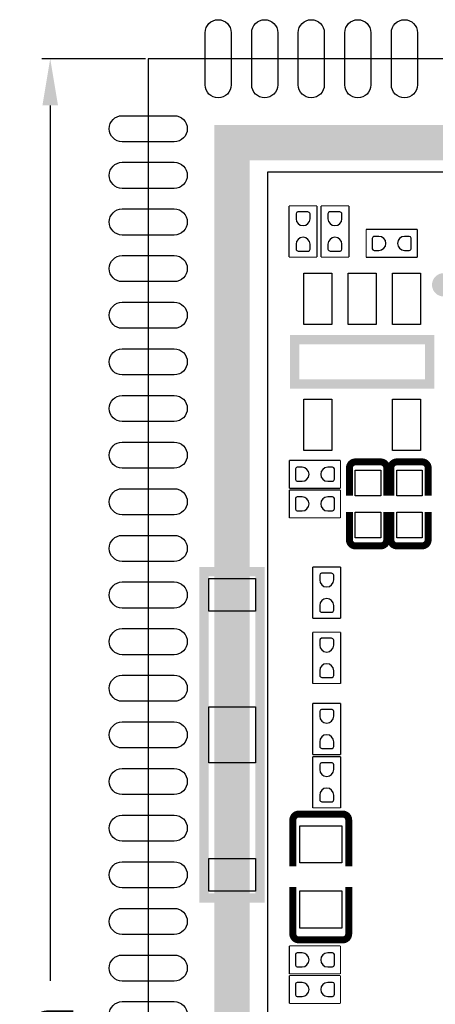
# Model space of a CAD drawing. Extents: x -3 to 111, y -3 to 50.
# Tile 3 of 14: x -3 to 6, y 25 to 46. Entities that reach past the tile are written whole.
import ezdxf

# ---------------------------------------------------------------- set-up
doc = ezdxf.new("R2010")
doc.units = 0
doc.header["$MEASUREMENT"] = 0
doc.layers.get('0').update_dxf_attribs({"linetype": 'CONTINUOUS'})
doc.layers.get('Defpoints').update_dxf_attribs({"linetype": 'CONTINUOUS'})
for name, color, linetype in [('BG_OUTLINE', 6, 'CONTINUOUS'), ('PG_SILKSCREEN_TOP', 7, 'CONTINUOUS'), ('PIN_TOP', 3, 'CONTINUOUS')]:
    doc.layers.add(name, color=color, linetype=linetype)
doc.dimstyles.get("Standard").update_dxf_attribs({"dimtxt": 0.18, "dimasz": 0.18, "dimexe": 0.18, "dimexo": 0.0625, "dimgap": 0.09, "dimtad": 0, "dimtih": 1, "dimtoh": 1, "dimdec": 4, "dimzin": 0, "dimdsep": 46, "dimtxsty": 'STANDARD', "dimcen": 0.09, "dimadec": 0, "dimazin": 0, "dimtfac": 1, "dimtdec": 4, "dimtofl": 0, "dimtmove": 0, "dimatfit": 3, "dimfxl": 1, "dimtolj": 1, "dimtzin": 0, "dimarcsym": 0})

# ---------------------------------------------------------------- blocks, each defined once
blk = doc.blocks.new('*D8')
at = {"color": 0, "linetype": 'Continuous', "lineweight": -2, "transparency": 16777216}
for p, q in [((0.043, 45.106), (-2.18, 45.106)), ((-2, 44.106), (-2, 25.333)), ((-2, 1.106), (-2, 18.667)), ((0.043, 0.106), (-2.18, 0.106))]:
    blk.add_line(p, q, dxfattribs=at)
at = {"color": 0, "linetype": 'Continuous', "transparency": 16777216}
for points in [[(-2.167, 44.106), (-1.833, 44.106), (-2, 45.106)], [(-2.167, 1.106), (-1.833, 1.106), (-2, 0.106)]]:
    blk.add_solid(points, dxfattribs=at)
at = {"layer": 'Defpoints', "color": 0, "linetype": 'Continuous', "transparency": 16777216}
for p in [(0.106, 45.106), (-2, 0.106), (0.106, 0.106)]:
    blk.add_point(p, dxfattribs=at)
at = {"color": 0, "linetype": 'Continuous', "transparency": 16777216, "insert": (-2, 22), "char_height": 1, "attachment_point": 5, "rotation": 90}
blk.add_mtext('\\A1;45.00mm', dxfattribs=at)

msp = doc.modelspace()

# ---------------------------------------------------------------- linework, layer by layer
at = {"layer": 'BG_OUTLINE'}
msp.add_lwpolyline([(0.105994, 0.105994), (44.306007, 0.105994), (45.106006, 0.905993), (45.106006, 45.106006), (0.105994, 45.106006), (0.105994, 0.105994)], dxfattribs=at)
at = {"layer": 'PG_SILKSCREEN_TOP'}
for points, const_width in [([(43.307, 43.307), (1.905, 43.307), (1.905, 1.905), (43.307, 1.905), (43.307, 43.307)], 0.762), ([(3.129001, 40.85209), (3.129001, 41.95191)], 0.0254), ([(3.129001, 41.95191), (3.728999, 41.95191)], 0.0254), ([(3.728999, 41.95191), (3.728999, 40.85209)], 0.0254), ([(3.814801, 40.85209), (3.814801, 41.95191)], 0.0254), ([(3.814801, 41.95191), (4.414799, 41.95191)], 0.0254), ([(4.414799, 41.95191), (4.414799, 40.85209)], 0.0254), ([(4.78409, 41.447999), (5.88391, 41.447999)], 0.0254), ([(4.78409, 40.848001), (4.78409, 41.447999)], 0.0254), ([(5.88391, 41.447999), (5.88391, 40.848001)], 0.0254), ([(3.728999, 40.85209), (3.129001, 40.85209)], 0.0254), ([(4.414799, 40.85209), (3.814801, 40.85209)], 0.0254), ([(5.88391, 40.848001), (4.78409, 40.848001)], 0.0254), ([(3.24899, 39.083005), (6.14901, 39.083005), (6.14901, 38.132995), (3.24899, 38.132995), (3.24899, 39.083005)], 0.2), ([(4.552848, 36.459897), (5.099152, 36.459897)], 0.150012), ([(5.441848, 36.459897), (5.988152, 36.459897)], 0.150012), ([(3.13309, 36.494999), (4.23291, 36.494999)], 0.0254), ([(3.13309, 35.895001), (3.13309, 36.494999)], 0.0254), ([(4.23291, 36.494999), (4.23291, 35.895001)], 0.0254), ([(4.425848, 36.332897), (4.425848, 35.735209)], 0.150012), ([(5.226152, 36.332897), (5.226152, 35.735209)], 0.150012), ([(5.314848, 36.332897), (5.314848, 35.735209)], 0.150012), ([(6.115152, 36.332897), (6.115152, 35.735209)], 0.150012), ([(4.23291, 35.895001), (3.13309, 35.895001)], 0.0254), ([(3.13309, 35.859999), (4.23291, 35.859999)], 0.0254), ([(3.13309, 35.260001), (3.13309, 35.859999)], 0.0254), ([(4.23291, 35.859999), (4.23291, 35.260001)], 0.0254), ([(4.23291, 35.260001), (3.13309, 35.260001)], 0.0254), ([(4.425848, 34.787103), (4.425848, 35.384689)], 0.150012), ([(5.226152, 34.787103), (5.226152, 35.384689)], 0.150012), ([(5.314848, 34.787103), (5.314848, 35.384689)], 0.150012), ([(6.115152, 34.787103), (6.115152, 35.384689)], 0.150012), ([(5.099152, 34.660103), (4.552848, 34.660103)], 0.150012), ([(5.988152, 34.660103), (5.441848, 34.660103)], 0.150012), ([(3.637001, 33.10509), (3.637001, 34.20491)], 0.0254), ([(3.637001, 34.20491), (4.236999, 34.20491)], 0.0254), ([(4.236999, 34.20491), (4.236999, 33.10509)], 0.0254), ([(2.504999, 34.106993), (1.305001, 34.106993), (1.305001, 27.107007), (2.504999, 27.107007), (2.504999, 34.106993)], 0.2), ([(4.236999, 33.10509), (3.637001, 33.10509)], 0.0254), ([(3.637001, 32.80791), (4.236999, 32.80791)], 0.0254), ([(3.637001, 31.70809), (3.637001, 32.80791)], 0.0254), ([(4.236999, 32.80791), (4.236999, 31.70809)], 0.0254), ([(4.236999, 31.70809), (3.637001, 31.70809)], 0.0254), ([(3.637001, 31.28391), (4.236999, 31.28391)], 0.0254), ([(3.637001, 30.18409), (3.637001, 31.28391)], 0.0254), ([(4.236999, 31.28391), (4.236999, 30.18409)], 0.0254), ([(4.236999, 30.18409), (3.637001, 30.18409)], 0.0254), ([(3.637001, 30.14091), (4.236999, 30.14091)], 0.0254), ([(3.637001, 29.04109), (3.637001, 30.14091)], 0.0254), ([(4.236999, 30.14091), (4.236999, 29.04109)], 0.0254), ([(3.33756, 28.90774), (4.28244, 28.90774)], 0.150114), ([(4.236999, 29.04109), (3.637001, 29.04109)], 0.0254), ([(3.21056, 28.78074), (3.21056, 27.788108)], 0.150114), ([(4.40944, 28.78074), (4.40944, 27.788108)], 0.150114), ([(3.21056, 26.33726), (3.21056, 27.346656)], 0.150114), ([(4.40944, 26.33726), (4.40944, 27.346656)], 0.150114), ([(4.28244, 26.21026), (3.33756, 26.21026)], 0.150114), ([(3.13309, 26.080999), (4.23291, 26.080999)], 0.0254), ([(3.13309, 25.481001), (3.13309, 26.080999)], 0.0254), ([(4.23291, 26.080999), (4.23291, 25.481001)], 0.0254), ([(4.23291, 25.481001), (3.13309, 25.481001)], 0.0254), ([(3.13309, 25.445999), (4.23291, 25.445999)], 0.0254), ([(3.13309, 24.846001), (3.13309, 25.445999)], 0.0254), ([(4.23291, 25.445999), (4.23291, 24.846001)], 0.0254), ([(4.23291, 24.846001), (3.13309, 24.846001)], 0.0254)]:
    msp.add_lwpolyline(points, dxfattribs=dict(at, const_width=const_width))
msp.add_lwpolyline([(2.667, 2.667), (42.545, 2.667), (42.545, 42.545), (42.418, 42.672), (2.667, 42.672), (2.667, 2.667)], dxfattribs=at)
for points, const_width in [([(6.574003, 40.258009, 1.000026), (6.32399, 40.257984, 0.999974), (6.574003, 40.258009)], 0.250012), ([(4.425848, 36.332897, -0.414253), (4.552848, 36.459897)], 0.150012), ([(5.099152, 36.459897, -0.414331), (5.226152, 36.332897)], 0.150012), ([(5.314848, 36.332897, -0.414253), (5.441848, 36.459897)], 0.150012), ([(5.988152, 36.459897, -0.414331), (6.115152, 36.332897)], 0.150012), ([(4.552848, 34.660103, -0.414253), (4.425848, 34.787103)], 0.150012), ([(5.226152, 34.787103, -0.414331), (5.099152, 34.660103)], 0.150012), ([(5.441848, 34.660103, -0.414253), (5.314848, 34.787103)], 0.150012), ([(6.115152, 34.787103, -0.414331), (5.988152, 34.660103)], 0.150012), ([(3.21056, 28.78074, -0.414214), (3.33756, 28.90774)], 0.150114), ([(4.28244, 28.90774, -0.414214), (4.40944, 28.78074)], 0.150114), ([(3.33756, 26.21026, -0.414214), (3.21056, 26.33726)], 0.150114), ([(4.40944, 26.33726, -0.414214), (4.28244, 26.21026)], 0.150114)]:
    msp.add_lwpolyline(points, format="xyb", dxfattribs=dict(at, const_width=const_width))
at = {"layer": 'PIN_TOP'}
for points in [[(1.885391, 45.664806), (1.885391, 44.547206, -1), (1.326591, 44.547206), (1.326591, 45.664806, -1)], [(2.885389, 45.664806), (2.885389, 44.547206, -1), (2.326589, 44.547206), (2.326589, 45.664806, -1)], [(3.885413, 45.664806), (3.885413, 44.547206, -1), (3.326613, 44.547206), (3.326613, 45.664806, -1)], [(4.885411, 45.664806), (4.885411, 44.547206, -1), (4.326611, 44.547206), (4.326611, 45.664806, -1)], [(5.885409, 45.664806), (5.885409, 44.547206, -1), (5.326609, 44.547206), (5.326609, 45.664806, -1)], [(-0.452806, 43.885409), (0.664794, 43.885409, -1), (0.664794, 43.326609), (-0.452806, 43.326609, -1)], [(-0.452806, 42.885411), (0.664794, 42.885411, -1), (0.664794, 42.326611), (-0.452806, 42.326611, -1)], [(-0.452806, 41.885387), (0.664794, 41.885387, -1), (0.664794, 41.326587), (-0.452806, 41.326587, -1)], [(3.579089, 41.677057), (3.579089, 41.778657, 0.376179), (3.5306, 41.821151), (3.3147, 41.821151, 0.366061), (3.278911, 41.778657), (3.278911, 41.677057, 0.999182)], [(4.264889, 41.677057), (4.264889, 41.778657, 0.376179), (4.2164, 41.821151), (4.0005, 41.821151, 0.366061), (3.964711, 41.778657), (3.964711, 41.677057, 0.999182)], [(3.278911, 41.126943), (3.278911, 41.025343, 0.376179), (3.3274, 40.982849), (3.5433, 40.982849, 0.366061), (3.579089, 41.025343), (3.579089, 41.126943, 0.999182)], [(3.964711, 41.126943), (3.964711, 41.025343, 0.376179), (4.0132, 40.982849), (4.2291, 40.982849, 0.366061), (4.264889, 41.025343), (4.264889, 41.126943, 0.999182)], [(5.058943, 41.298089), (4.957343, 41.298089, 0.376179), (4.914849, 41.2496), (4.914849, 41.0337, 0.366061), (4.957343, 40.997911), (5.058943, 40.997911, 0.999182)], [(5.609057, 40.997911), (5.710657, 40.997911, 0.376179), (5.753151, 41.0464), (5.753151, 41.2623, 0.366061), (5.710657, 41.298089), (5.609057, 41.298089, 0.999182)], [(-0.452806, 40.885389), (0.664794, 40.885389, -1), (0.664794, 40.326589), (-0.452806, 40.326589, -1)], [(-0.452806, 39.885391), (0.664794, 39.885391, -1), (0.664794, 39.326591), (-0.452806, 39.326591, -1)], [(-0.452806, 38.885393), (0.664794, 38.885393, -1), (0.664794, 38.326593), (-0.452806, 38.326593, -1)], [(-0.452806, 37.885395), (0.664794, 37.885395, -1), (0.664794, 37.326595), (-0.452806, 37.326595, -1)], [(-0.452806, 36.885397), (0.664794, 36.885397, -1), (0.664794, 36.326597), (-0.452806, 36.326597, -1)], [(3.407943, 36.345089), (3.306343, 36.345089, 0.376179), (3.263849, 36.2966), (3.263849, 36.0807, 0.366061), (3.306343, 36.044911), (3.407943, 36.044911, 0.999182)], [(3.958057, 36.044911), (4.059657, 36.044911, 0.376179), (4.102151, 36.0934), (4.102151, 36.3093, 0.366061), (4.059657, 36.345089), (3.958057, 36.345089, 0.999182)], [(-0.452806, 35.885399), (0.664794, 35.885399, -1), (0.664794, 35.326599), (-0.452806, 35.326599, -1)], [(3.407943, 35.710089), (3.306343, 35.710089, 0.376179), (3.263849, 35.6616), (3.263849, 35.4457, 0.366061), (3.306343, 35.409911), (3.407943, 35.409911, 0.999182)], [(3.958057, 35.409911), (4.059657, 35.409911, 0.376179), (4.102151, 35.4584), (4.102151, 35.6743, 0.366061), (4.059657, 35.710089), (3.958057, 35.710089, 0.999182)], [(-0.452806, 34.885401), (0.664794, 34.885401, -1), (0.664794, 34.326601), (-0.452806, 34.326601, -1)], [(4.087089, 33.930057), (4.087089, 34.031657, 0.376179), (4.0386, 34.074151), (3.8227, 34.074151, 0.366061), (3.786911, 34.031657), (3.786911, 33.930057, 0.999182)], [(-0.452806, 33.885403), (0.664794, 33.885403, -1), (0.664794, 33.326603), (-0.452806, 33.326603, -1)], [(3.786911, 33.379943), (3.786911, 33.278343, 0.376179), (3.8354, 33.235849), (4.0513, 33.235849, 0.366061), (4.087089, 33.278343), (4.087089, 33.379943, 0.999182)], [(-0.452806, 32.885405), (0.664794, 32.885405, -1), (0.664794, 32.326605), (-0.452806, 32.326605, -1)], [(4.087089, 32.533057), (4.087089, 32.634657, 0.376179), (4.0386, 32.677151), (3.8227, 32.677151, 0.366061), (3.786911, 32.634657), (3.786911, 32.533057, 0.999182)], [(3.786911, 31.982943), (3.786911, 31.881343, 0.376179), (3.8354, 31.838849), (4.0513, 31.838849, 0.366061), (4.087089, 31.881343), (4.087089, 31.982943, 0.999182)], [(-0.452806, 31.885407), (0.664794, 31.885407, -1), (0.664794, 31.326607), (-0.452806, 31.326607, -1)], [(4.087089, 31.009057), (4.087089, 31.110657, 0.376179), (4.0386, 31.153151), (3.8227, 31.153151, 0.366061), (3.786911, 31.110657), (3.786911, 31.009057, 0.999182)], [(-0.452806, 30.885409), (0.664794, 30.885409, -1), (0.664794, 30.326609), (-0.452806, 30.326609, -1)], [(3.786911, 30.458943), (3.786911, 30.357343, 0.376179), (3.8354, 30.314849), (4.0513, 30.314849, 0.366061), (4.087089, 30.357343), (4.087089, 30.458943, 0.999182)], [(4.087089, 29.866057), (4.087089, 29.967657, 0.376179), (4.0386, 30.010151), (3.8227, 30.010151, 0.366061), (3.786911, 29.967657), (3.786911, 29.866057, 0.999182)], [(-0.452806, 29.885411), (0.664794, 29.885411, -1), (0.664794, 29.326611), (-0.452806, 29.326611, -1)], [(3.786911, 29.315943), (3.786911, 29.214343, 0.376179), (3.8354, 29.171849), (4.0513, 29.171849, 0.366061), (4.087089, 29.214343), (4.087089, 29.315943, 0.999182)], [(-0.452806, 28.885388), (0.664794, 28.885388, -1), (0.664794, 28.326588), (-0.452806, 28.326588, -1)], [(-0.452806, 27.88539), (0.664794, 27.88539, -1), (0.664794, 27.32659), (-0.452806, 27.32659, -1)], [(-0.452806, 26.885392), (0.664794, 26.885392, -1), (0.664794, 26.326592), (-0.452806, 26.326592, -1)], [(-0.452806, 25.885394), (0.664794, 25.885394, -1), (0.664794, 25.326594), (-0.452806, 25.326594, -1)], [(3.407943, 25.931089), (3.306343, 25.931089, 0.376179), (3.263849, 25.8826), (3.263849, 25.6667, 0.366061), (3.306343, 25.630911), (3.407943, 25.630911, 0.999182)], [(3.958057, 25.630911), (4.059657, 25.630911, 0.376179), (4.102151, 25.6794), (4.102151, 25.8953, 0.366061), (4.059657, 25.931089), (3.958057, 25.931089, 0.999182)], [(3.407943, 25.296089), (3.306343, 25.296089, 0.376179), (3.263849, 25.2476), (3.263849, 25.0317, 0.366061), (3.306343, 24.995911), (3.407943, 24.995911, 0.999182)], [(3.958057, 24.995911), (4.059657, 24.995911, 0.376179), (4.102151, 25.0444), (4.102151, 25.2603, 0.366061), (4.059657, 25.296089), (3.958057, 25.296089, 0.999182)], [(-0.452806, 24.885396), (0.664794, 24.885396, -1), (0.664794, 24.326596), (-0.452806, 24.326596, -1)]]:
    msp.add_lwpolyline(points, format="xyb", close=True, dxfattribs=at)
for points in [[(3.44899, 40.508009), (4.048989, 40.508009), (4.048989, 39.408011), (3.44899, 39.408011)], [(4.399001, 40.508009), (4.998999, 40.508009), (4.998999, 39.408011), (4.399001, 39.408011)], [(5.349011, 40.508009), (5.94901, 40.508009), (5.94901, 39.408011), (5.349011, 39.408011)], [(3.44899, 37.807989), (4.048989, 37.807989), (4.048989, 36.707991), (3.44899, 36.707991)], [(5.349011, 37.807989), (5.94901, 37.807989), (5.94901, 36.707991), (5.349011, 36.707991)], [(4.551147, 36.285094), (5.101158, 36.285094), (5.101158, 35.735082), (4.551147, 35.735082)], [(5.440147, 36.285094), (5.990158, 36.285094), (5.990158, 35.735082), (5.440147, 35.735082)], [(4.551147, 35.384918), (5.101158, 35.384918), (5.101158, 34.834906), (4.551147, 34.834906)], [(5.440147, 35.384918), (5.990158, 35.384918), (5.990158, 34.834906), (5.440147, 34.834906)], [(1.405001, 33.256982), (1.405001, 33.956981), (2.404999, 33.956981), (2.404999, 33.256982)], [(1.405001, 30.007001), (1.405001, 31.206999), (2.404999, 31.206999), (2.404999, 30.007001)], [(4.259999, 27.859025), (3.360001, 27.859025), (3.360001, 28.659023), (4.259999, 28.659023)], [(1.405001, 27.256994), (1.405001, 27.956993), (2.404999, 27.956993), (2.404999, 27.256994)], [(4.259999, 26.458977), (3.360001, 26.458977), (3.360001, 27.258975), (4.259999, 27.258975)]]:
    msp.add_lwpolyline(points, close=True, dxfattribs=at)

# ---------------------------------------------------------------- dimensions: what is measured, and where the dimension line sits
at = {"linetype": 'Continuous'}
dim = msp.add_linear_dim(base=(-2, 0.105994), p1=(0.105994, 45.106006), p2=(0.105994, 0.105994), angle=90, dimstyle='Standard', override={"dimtxt": 1, "dimasz": 1, "dimgap": 0.5, "dimdec": 2, "dimpost": 'mm'}, dxfattribs=at)
dim.commit()
dim.dimension.update_dxf_attribs({"geometry": '*D8', "text_midpoint": (-2, 22), "dimtype": 160, "text_rotation": 90})

doc.saveas('drawing.dxf')
